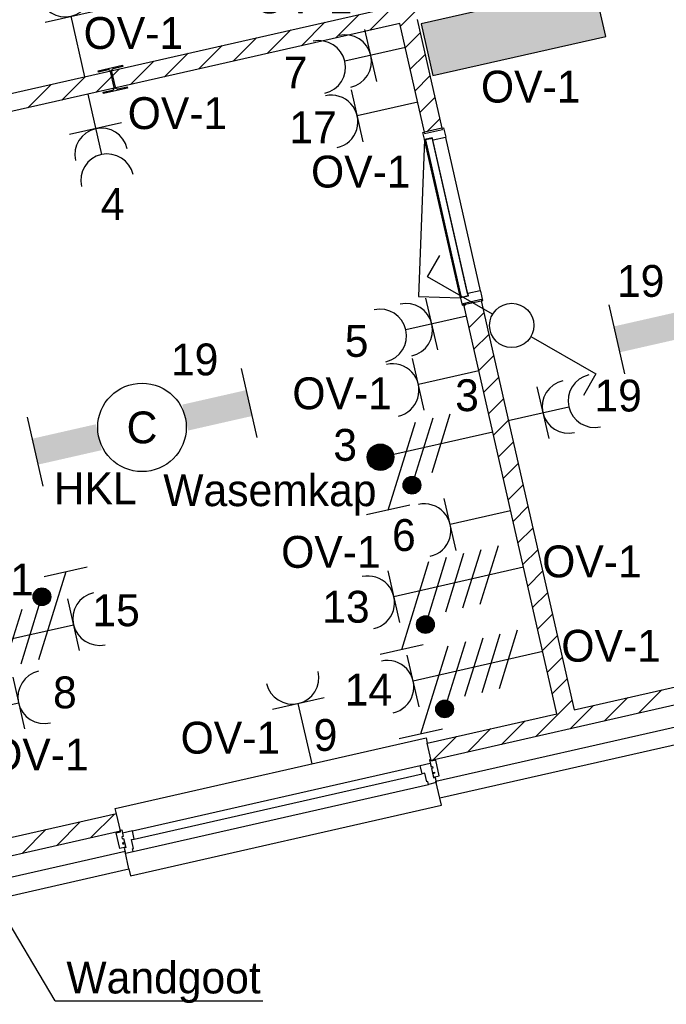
# Model space of a CAD drawing. Header units: millimetres. Extents: x -14827 to 65869, y -40284 to 56382.
# Tile 24 of 53: x 53373 to 57024, y 10176 to 15739. Entities that reach past the tile are written whole.
import ezdxf
from ezdxf.enums import TextEntityAlignment as Align

# ---------------------------------------------------------------- set-up
doc = ezdxf.new("R2010")
doc.units = ezdxf.units.MM
doc.header["$LTSCALE"] = 100
doc.header["$PDMODE"] = 1
for name, color, linetype in [('AA31XI--_HOUT', 242, 'Continuous'), ('AA32XI--_HOUT', 242, 'Continuous'), ('AB$8A---_HULPLIJNEN', 7, 'Continuous'), ('AL$8A---_HULPLIJNEN', 1, 'Continuous'), ('EL6212--', 130, 'Continuous'), ('EL6221--', 130, 'Continuous'), ('EL6222--', 130, 'Continuous'), ('EL6311--', 130, 'Continuous'), ('EL6350--', 130, 'Continuous'), ('xref', 9, 'Continuous')]:
    doc.layers.add(name, color=color, linetype=linetype)
doc.styles.add('BURO-018', font='BUROFONT', dxfattribs={"height": 180})

# ---------------------------------------------------------------- blocks, each defined once
blk = doc.blocks.new('AVB_IP')
at = {"layer": 'AL$8A---_HULPLIJNEN'}
blk.add_point((0, 0), dxfattribs=at)
blk = doc.blocks.new('1115B61240')
at = {"color": 0}
for p, q in [((-6.2, 2), (-6.2, -2)), ((6.2, 2), (6.2, -2))]:
    blk.add_line(p, q, dxfattribs=at)
at = {"color": 0, "linetype": 'Continuous'}
blk.add_circle((0, 0), 2.5, dxfattribs=at)
at = {"color": 0}
for points in [[(-2.5, 0.75), (-6.2, 0.75), (-2.5, -0.75), (-6.2, -0.75)], [(2.5, 0.75), (6.2, 0.75), (2.5, -0.75), (6.2, -0.75)]]:
    blk.add_solid(points, dxfattribs=at)
at = {"color": 0, "linetype": 'Continuous', "style": 'BURO-018'}
for tag, p in [('E_GKAST', (0, 8)), ('E_GROEP', (0, 5)), ('E_SGROEP', (4.5, 5)), ('E_ARMCODE', (0, 0)), ('E_SLET', (4.5, -3))]:
    blk.add_attdef(tag, text='', height=1.8, dxfattribs=at).set_placement(p, align=Align.MIDDLE)
blk = doc.blocks.new('111304')
at = {"color": 0, "linetype": 'Continuous'}
for p, q in [((-1.5, 4.5), (1.5, 4.5)), ((0, 1), (0, 4.5))]:
    blk.add_line(p, q, dxfattribs=at)
blk.add_arc((0, 6), 1.5, 180, 0, dxfattribs=at)
at = {"color": 0, "linetype": 'Continuous', "style": 'BURO-018'}
for tag, p in [('E_GKAST', (0, 11.5)), ('E_GROEP', (0, 8.5)), ('E_SGROEP', (4.5, 8.5))]:
    blk.add_attdef(tag, text='', height=1.8, dxfattribs=at).set_placement(p, align=Align.MIDDLE)
at = {"color": 0, "linetype": 'Continuous', "style": 'BURO-018', "flags": 1}
for tag, p in [('E_VERMCODE', (13, 8.5)), ('E_MATCODE', (0, 0))]:
    blk.add_attdef(tag, text='', height=1.8, dxfattribs=at).set_placement(p, align=Align.MIDDLE)
blk = doc.blocks.new('111406')
at = {"color": 0, "linetype": 'Continuous'}
for p, q in [((0.625, 3.333), (2.742, 7)), ((2.742, 7), (3.955, 6.3)), ((-0.625, 1.167), (-2.742, -2.5)), ((-2.742, -2.5), (-3.955, -1.8))]:
    blk.add_line(p, q, dxfattribs=at)
blk.add_circle((0, 2.25), 1.25, dxfattribs=at)
at = {"color": 0, "linetype": 'Continuous', "style": 'BURO-018'}
for tag, p in [('E_SLET1', (3.416, 9)), ('E_GROEP', (0, 0)), ('E_GKAST', (0, 0))]:
    blk.add_attdef(tag, text='', height=1.8, dxfattribs=at).set_placement(p, align=Align.MIDDLE)
at = {"color": 0, "linetype": 'Continuous', "style": 'BURO-018', "flags": 1}
for tag in ['E_MATCODE', 'E_SGROEP']:
    blk.add_attdef(tag, text='', height=1.8, dxfattribs=at).set_placement((0, 0), align=Align.MIDDLE)
blk = doc.blocks.new('1116A4C')
at = {"color": 0, "linetype": 'Continuous'}
for p, q in [((-5, 4), (-5, 1)), ((5, 4), (-5, 4)), ((5, 1), (5, 4)), ((-5, 1), (5, 1))]:
    blk.add_line(p, q, dxfattribs=at)
blk.add_solid([(-5, 4), (-5, 1), (5, 4), (5, 1)], dxfattribs=at)
at = {"color": 0, "linetype": 'Continuous', "style": 'BURO-018'}
for tag, p in [('E_GKAST', (0, 15)), ('E_GROEP', (0, 9)), ('E_SGROEP', (4.5, 9)), ('E_KAST', (0, 6))]:
    blk.add_attdef(tag, text='', height=1.8, dxfattribs=at).set_placement(p, align=Align.MIDDLE)
at = {"color": 0, "linetype": 'Continuous', "style": 'BURO-018', "flags": 1}
blk.add_attdef('E_MATCODE', text='', height=1.8, dxfattribs=at).set_placement((0, 0), align=Align.MIDDLE)
blk = doc.blocks.new('111304A')
at = {"color": 0, "linetype": 'Continuous'}
for p, q in [((0, 1), (0, 4.5)), ((-1.5, 3), (1.5, 3))]:
    blk.add_line(p, q, dxfattribs=at)
for centre in [(0, 6), (0, 4.5)]:
    blk.add_arc(centre, 1.5, 180, 0, dxfattribs=at)
at = {"color": 0, "linetype": 'Continuous', "style": 'BURO-018'}
for tag, p in [('E_GKAST', (0, 11.5)), ('E_GROEP', (0, 8.5)), ('E_SGROEP', (4.5, 8.5))]:
    blk.add_attdef(tag, text='', height=1.8, dxfattribs=at).set_placement(p, align=Align.MIDDLE)
at = {"color": 0, "linetype": 'Continuous', "style": 'BURO-018', "flags": 1}
for tag, p in [('E_VERMCODE', (13, 8.5)), ('E_MATCODE', (0, 0))]:
    blk.add_attdef(tag, text='', height=1.8, dxfattribs=at).set_placement(p, align=Align.MIDDLE)
blk = doc.blocks.new('111304D')
at = {"color": 0, "linetype": 'Continuous'}
for p, q in [((-3, 9.982), (-3, 7.482)), ((-3, 8.732), (1.5, 6.134)), ((-1.5, 8.5), (1.5, 8.5)), ((0, 1), (0, 8.5)), ((1.5, 5.134), (-1.5, 6.866)), ((1.5, 4.134), (-1.5, 5.866)), ((1.5, 3.134), (-1.5, 4.866)), ((1.5, 2.134), (-1.5, 3.866))]:
    blk.add_line(p, q, dxfattribs=at)
at = {"color": 0, "linetype": 'Continuous', "const_width": 0.5}
blk.add_lwpolyline([(-1.683, 7.116, 1), (-2.183, 7.116, 1)], format="xyb", close=True, dxfattribs=at)
at = {"color": 0, "linetype": 'Continuous'}
blk.add_circle((-1.933, 7.116), 0.5, dxfattribs=at)
blk.add_arc((0, 10), 1.5, 180, 0, dxfattribs=at)
at = {"color": 0, "linetype": 'Continuous', "style": 'BURO-018'}
for tag, p in [('E_GKAST', (0, 15.5)), ('E_GROEP', (0, 12.5)), ('E_SGROEP', (4.5, 12.5))]:
    blk.add_attdef(tag, text='', height=1.8, dxfattribs=at).set_placement(p, align=Align.MIDDLE)
at = {"color": 0, "linetype": 'Continuous', "style": 'BURO-018', "flags": 1}
for tag, p in [('E_VERMCODE', (13, 12.5)), ('E_MATCODE', (0, 0))]:
    blk.add_attdef(tag, text='', height=1.8, dxfattribs=at).set_placement(p, align=Align.MIDDLE)
blk = doc.blocks.new('E00078')
at = {"color": 0, "linetype": 'Continuous'}
for p, q in [((-3, 6.482), (-3, 8.982)), ((-3, 7.732), (1.5, 5.134)), ((0, 7.5), (0, 1)), ((1.5, 4.134), (-1.5, 5.866)), ((1.5, 3.134), (-1.5, 4.866))]:
    blk.add_line(p, q, dxfattribs=at)
at = {"color": 0, "const_width": 0.75}
blk.add_lwpolyline([(-0.375, 7.5, 1), (0.375, 7.5, 1)], format="xyb", close=True, dxfattribs=at)
at = {"color": 0, "linetype": 'Continuous', "const_width": 0.5}
blk.add_lwpolyline([(-2.183, 6.116, 1), (-1.683, 6.116, 1)], format="xyb", close=True, dxfattribs=at)
at = {"color": 0, "linetype": 'Continuous'}
for centre, radius in [((0, 7.5), 0.75), ((-1.933, 6.116), 0.5)]:
    blk.add_circle(centre, radius, dxfattribs=at)
at = {"color": 0, "linetype": 'Continuous', "style": 'BURO-018'}
for tag, p in [('E_GKAST', (0, 14)), ('E_GROEP', (0, 11)), ('E_SGROEP', (4.5, 11))]:
    blk.add_attdef(tag, text='', height=1.8, dxfattribs=at).set_placement(p, align=Align.MIDDLE)
at = {"color": 0, "linetype": 'Continuous', "style": 'BURO-018', "flags": 1}
for tag, p in [('E_VERMCODE', (13, 11)), ('E_MATCODE', (0, 0))]:
    blk.add_attdef(tag, text='', height=1.8, dxfattribs=at).set_placement(p, align=Align.MIDDLE)

msp = doc.modelspace()

# ---------------------------------------------------------------- hatches: boundary and pattern name
at = {"layer": 'AA31XI--_HOUT'}
h = msp.add_hatch(dxfattribs=at)
h.set_pattern_fill('', color=256, scale=880, style=0, pattern_type=0)
h.set_pattern_definition([])
h.paths.add_polyline_path([(55724.8, 11428.7), (55680.9, 11418.8), (55677.4, 11434.4), (55672.5, 11433.2), (55661.2, 11483), (55644.6, 11479.2), (55634.2, 11525), (55690.8, 11537.9), (55695.2, 11518.4), (55704, 11520.4), (55706.2, 11510.6), (55697.4, 11508.6), (55709.4, 11456), (55718.2, 11458)])
h = msp.add_hatch(dxfattribs=at)
h.set_pattern_fill('', color=256, scale=880, angle=12.7999, style=0, pattern_type=0)
h.set_pattern_definition([])
h.paths.add_polyline_path([(53969.5, 11029.9), (54013.4, 11039.9), (54009.9, 11055.5), (54014.8, 11056.6), (54003.5, 11106.4), (54020, 11110.1), (54009.6, 11155.9), (53953.1, 11143.1), (53957.5, 11123.6), (53948.7, 11121.6), (53950.9, 11111.9), (53959.7, 11113.8), (53971.7, 11061.2), (53962.9, 11059.2)])
at = {"layer": 'AA32XI--_HOUT'}
h = msp.add_hatch(dxfattribs=at)
h.set_pattern_fill('', color=256, scale=880, angle=-77.2001, style=0, pattern_type=0)
h.set_pattern_definition([])
h.paths.add_polyline_path([(55766.1, 15128.8), (55778.1, 15076.2), (55776.6, 15073.8), (55707.3, 15058), (55704.9, 15059.5), (55702, 15072.2), (55660.1, 15062.7), (55657.7, 15064.2), (55649.1, 15102.2), (55656.9, 15104), (55658.7, 15096.2), (55760.1, 15119.2), (55758.3, 15127)])
h = msp.add_hatch(dxfattribs=at)
h.set_pattern_fill('', color=256, scale=880, style=0, pattern_type=0)
h.set_pattern_definition([])
h.paths.add_polyline_path([(55987.6, 14153.7), (55975.7, 14206.3), (55973.3, 14207.8), (55904, 14192.1), (55902.5, 14189.7), (55905.4, 14177), (55863.5, 14167.5), (55862, 14165.1), (55870.6, 14127.1), (55878.4, 14128.9), (55876.7, 14136.7), (55978.1, 14159.7), (55979.8, 14151.9)])
at = {"layer": 'xref', "extrusion": (0, 0, -1)}
msp.add_hatch(color=256, dxfattribs=at).paths.add_polyline_path([(-55712.2, 11484.3), (-55715.6, 11482.2), (-55710.1, 11480.9)])
at = {"layer": 'xref'}
msp.add_hatch(color=256, dxfattribs=at).paths.add_polyline_path([(53956.9, 11085.5), (53954.8, 11082.1), (53960.3, 11083.4)])

# ---------------------------------------------------------------- linework, layer by layer
at = {"layer": 'EL6350--', "color": 1}
for q in [(52998.8, 11162.5), (54745.3, 10195.7)]:
    msp.add_line((53572.1, 10195.7), q, dxfattribs=at)
at = {"layer": 'xref'}
for p, q in [((53254.3, 15306.7), (56849.6, 16123.6)), ((55522.7, 15703.5), (55676.3, 15857)), ((55350.4, 15680.4), (55483.1, 15813.1)), ((55157.1, 15636.5), (55289.8, 15769.2)), ((55519.3, 15718.8), (53276.4, 15209.2)), ((54963.9, 15592.6), (55096.6, 15725.3)), ((55658.8, 15104.4), (55519.3, 15718.8)), ((55616.8, 15740.9), (55756.3, 15126.6)), ((54577.4, 15504.8), (54710.1, 15637.5)), ((54770.6, 15548.7), (54903.3, 15681.4)), ((55550.4, 15581.8), (55633.9, 15665.3)), ((54384.1, 15460.9), (54516.8, 15593.6)), ((54190.9, 15417), (54323.6, 15549.7)), ((55578, 15460.1), (55661.6, 15543.6)), ((53816.2, 15451.3), (53952.7, 15482.4)), ((53954.6, 15474.1), (53900.7, 15461.8)), ((53952.7, 15482.4), (53954.6, 15474.1)), ((53997.6, 15373.1), (54130.3, 15505.8)), ((53611.2, 15285.3), (53743.9, 15418)), ((53804.4, 15329.2), (53937.1, 15461.9)), ((53818.1, 15443), (53816.2, 15451.3)), ((53871.9, 15455.3), (53818.1, 15443)), ((53906.7, 15356.5), (53886.3, 15446.2)), ((53891.7, 15447.5), (53912.1, 15357.7)), ((55605.7, 15338.4), (55689.2, 15421.9)), ((53417.9, 15241.4), (53550.6, 15374.1)), ((53926.4, 15348.7), (53980.3, 15360.9)), ((53980.3, 15360.9), (53982.2, 15352.7)), ((53843.8, 15329.9), (53897.6, 15342.2)), ((53845.7, 15321.6), (53843.8, 15329.9)), ((53982.2, 15352.7), (53845.7, 15321.6)), ((55633.3, 15216.7), (55716.9, 15300.2)), ((55673.8, 15107.9), (55744.5, 15178.6)), ((55756.3, 15126.6), (55658.8, 15104.4)), ((55658.2, 15062.3), (55624.1, 14176.2)), ((55861.5, 14167.1), (55658.2, 15062.3)), ((55702.9, 15068.3), (55663.5, 15061.4)), ((55663.5, 15061.4), (55866, 14170.1)), ((55904.5, 14180.9), (55702.9, 15068.3)), ((55902.1, 14191.7), (55705.4, 15057.6)), ((55975.2, 14208.3), (55778.5, 15074.2)), ((55624.1, 14176.2), (55861.5, 14167.1)), ((55866, 14170.1), (55904.5, 14180.9)), ((55880.4, 14129.3), (55977.9, 14151.5)), ((55882.2, 14121.4), (55892.8, 14132.1)), ((55977.9, 14151.5), (56503, 11840.3)), ((56405.4, 11818.2), (55880.4, 14129.3)), ((55909.8, 13999.8), (55993.4, 14083.3)), ((55937.5, 13878.1), (56021, 13961.6)), ((55965.1, 13756.4), (56048.7, 13839.9)), ((55992.8, 13634.7), (56076.3, 13718.2)), ((56020.4, 13513), (56104, 13596.5)), ((56048, 13391.3), (56131.6, 13474.9)), ((56075.7, 13269.6), (56159.3, 13353.2)), ((56103.3, 13147.9), (56186.9, 13231.5)), ((56131, 13026.2), (56214.6, 13109.8)), ((56158.6, 12904.5), (56242.2, 12988.1)), ((56186.3, 12782.8), (56269.8, 12866.4)), ((56213.9, 12661.1), (56297.5, 12744.7)), ((56241.6, 12539.4), (56325.1, 12623)), ((56269.2, 12417.7), (56352.8, 12501.3)), ((56296.9, 12296.1), (56380.4, 12379.6)), ((56324.5, 12174.4), (56408.1, 12257.9)), ((56352.2, 12052.7), (56435.7, 12136.2)), ((56503, 11840.3), (57868.2, 12150.5)), ((57890.3, 12053), (55696.2, 11554.5)), ((56379.8, 11931), (56463.4, 12014.5)), ((55722.8, 11437.5), (57916.9, 11936)), ((56673.4, 11776.5), (56806.1, 11909.2)), ((56866.6, 11820.4), (56999.3, 11953.1)), ((56286.9, 11688.7), (56491, 11892.8)), ((56480.1, 11732.6), (56612.8, 11865.3)), ((55674.1, 11652), (56405.4, 11818.2)), ((57939.1, 11838.5), (55745, 11340)), ((56093.7, 11644.8), (56226.4, 11777.5)), ((55707.2, 11557), (55839.9, 11689.7)), ((55900.4, 11600.9), (56033.1, 11733.6)), ((53912.2, 11282.5), (55667.4, 11681.3)), ((55667.4, 11681.3), (55674.1, 11652)), ((55696.2, 11554.5), (55674.1, 11652)), ((54009.6, 11155.9), (55634.2, 11525)), ((54020, 11110.1), (55644.6, 11479.2)), ((54013.4, 11039.9), (55680.9, 11418.8)), ((55745, 11340), (55722.8, 11437.5)), ((53998.6, 10902.2), (55753.8, 11301)), ((55753.8, 11301), (55745, 11340)), ((53918.8, 11253.2), (53187.5, 11087.1)), ((53774.7, 11118), (53907.4, 11250.7)), ((53918.8, 11253.2), (53912.2, 11282.5)), ((53941, 11155.7), (53918.8, 11253.2)), ((53581.5, 11074.1), (53714.2, 11206.8)), ((52273.5, 10776.9), (53941, 11155.7)), ((53388.2, 11030.2), (53520.9, 11162.9)), ((53917.7, 11145.3), (53942.1, 11150.9)), ((53937.9, 11056.6), (53917.7, 11145.3)), ((53939.9, 11160.6), (53948.6, 11162.6)), ((53942.1, 11150.9), (53939.9, 11160.6)), ((53948.6, 11162.6), (53957.5, 11123.6)), ((53957.5, 11123.6), (53948.7, 11121.6)), ((53948.7, 11121.6), (53950.9, 11111.9)), ((53950.9, 11111.9), (53959.7, 11113.8)), ((53959.1, 11088.9), (53953.5, 11087.7)), ((53953.5, 11087.7), (53954.8, 11082.1)), ((53954.8, 11082.1), (53960.3, 11083.4)), ((53956.9, 11085.5), (53959.7, 11086.1)), ((53957.7, 11086.7), (53959.5, 11087.1)), ((53958.1, 11084.8), (53959.9, 11085.2)), ((53958.4, 11087.9), (53959.2, 11088.1)), ((53960.3, 11083.4), (53959.1, 11088.9)), ((53959.3, 11084), (53960.1, 11084.2)), ((53959.7, 11113.8), (53971, 11064.1)), ((53967.6, 11038.7), (52300, 10659.9)), ((53971, 11064.1), (53937.9, 11056.6)), ((53989.7, 10941.2), (53967.6, 11038.7)), ((52322.2, 10562.4), (53989.7, 10941.2)), ((53989.7, 10941.2), (53998.6, 10902.2))]:
    msp.add_line(p, q, dxfattribs=at)
at = {"layer": 'xref', "extrusion": (0, 0, -1)}
for p, q in [((55695.1, 11559.4), (55686.4, 11557.4)), ((55686.4, 11557.4), (55695.2, 11518.4)), ((55697.3, 11549.6), (55695.1, 11559.4)), ((55695.2, 11518.4), (55704, 11520.4)), ((55721.7, 11555.2), (55697.3, 11549.6)), ((55704, 11520.4), (55706.2, 11510.6)), ((55741.9, 11466.4), (55721.7, 11555.2)), ((55706.2, 11510.6), (55697.4, 11508.6)), ((55697.4, 11508.6), (55708.7, 11458.9)), ((55708.7, 11458.9), (55741.9, 11466.4)), ((55708.8, 11486.4), (55714.3, 11487.7)), ((55710.1, 11480.9), (55708.8, 11486.4)), ((55709.8, 11485.8), (55709, 11485.6)), ((55711, 11485.1), (55709.2, 11484.7)), ((55712.2, 11484.3), (55709.4, 11483.7)), ((55711.4, 11483.1), (55709.7, 11482.7)), ((55710.7, 11481.9), (55709.9, 11481.7)), ((55715.6, 11482.2), (55710.1, 11480.9)), ((55714.3, 11487.7), (55715.6, 11482.2))]:
    msp.add_line(p, q, dxfattribs=at)
at = {"layer": 'xref'}
for points in [[(55766.1, 15128.8), (55778.1, 15076.2), (55776.6, 15073.8), (55707.3, 15058), (55704.9, 15059.5), (55702, 15072.2), (55660.1, 15062.7), (55657.7, 15064.2), (55649.1, 15102.2), (55656.9, 15104), (55658.7, 15096.2), (55760.1, 15119.2), (55758.3, 15127)], [(55987.6, 14153.7), (55975.7, 14206.3), (55973.3, 14207.8), (55904, 14192.1), (55902.5, 14189.7), (55905.4, 14177), (55863.5, 14167.5), (55862, 14165.1), (55870.6, 14127.1), (55878.4, 14128.9), (55876.7, 14136.7), (55978.1, 14159.7), (55979.8, 14151.9)], [(55724.8, 11428.7), (55680.9, 11418.8), (55677.4, 11434.4), (55672.5, 11433.2), (55661.2, 11483), (55644.6, 11479.2), (55634.2, 11525), (55690.8, 11537.9), (55695.2, 11518.4), (55704, 11520.4), (55706.2, 11510.6), (55697.4, 11508.6), (55709.4, 11456), (55718.2, 11458)], [(53969.5, 11029.9), (54013.4, 11039.9), (54009.9, 11055.5), (54014.8, 11056.6), (54003.5, 11106.4), (54020, 11110.1), (54009.6, 11155.9), (53953.1, 11143.1), (53957.5, 11123.6), (53948.7, 11121.6), (53950.9, 11111.9), (53959.7, 11113.8), (53971.7, 11061.2), (53962.9, 11059.2)]]:
    msp.add_lwpolyline(points, close=True, dxfattribs=at)
for centre, start, end in [((53874.6, 15443.6), 12.7999, 102.7999), ((53903.4, 15450.1), 102.7999, 192.7999), ((53895, 15353.9), 282.7999, 12.7999), ((53923.8, 15360.4), 192.7999, 282.7999)]:
    msp.add_arc(centre, 12, start, end, dxfattribs=at)

# ---------------------------------------------------------------- block references
at = {"layer": 'AB$8A---_HULPLIJNEN', "extrusion": (0, 0, -1), "xscale": 0.2, "yscale": 0.2, "zscale": -0.2, "rotation": 347.2000526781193}
msp.add_blockref('AVB_IP', (-55724.8, 11428.7), dxfattribs=at)
at = {"layer": 'AB$8A---_HULPLIJNEN', "xscale": 0.1999999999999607, "yscale": 0.2000000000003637, "zscale": 0.2, "rotation": 12.79994732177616}
msp.add_blockref('AVB_IP', (53969.5, 11029.9), dxfattribs=at)
at = {"layer": 'EL6212--'}
ref = msp.add_blockref('1116A4C', (56216.2, 15437.1), dxfattribs=dict(at, xscale=99.99999999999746, yscale=100, zscale=100, rotation=12.799947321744))
ref.add_attrib('E_GKAST', 'OV-1', dxfattribs={"layer": '0', "color": 7, "linetype": 'Continuous', "height": 180, "style": 'BURO-018'}).set_placement((56258.2, 15361.4), align=Align.MIDDLE)
at = {"layer": 'EL6221--'}
ref = msp.add_blockref('111304D', (56315, 12667.7), dxfattribs=dict(at, xscale=99.99999999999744, yscale=100, zscale=100, rotation=102.799947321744))
ref.add_attrib('E_GROEP', '13', dxfattribs={"layer": '0', "color": 7, "linetype": 'Continuous', "height": 180, "style": 'BURO-018'}).set_placement((55214.8, 12422.5), align=Align.MIDDLE)
ref.add_attrib('E_GKAST', 'OV-1', dxfattribs={"layer": '0', "color": 7, "linetype": 'Continuous', "height": 180, "style": 'BURO-018'}).set_placement((56603.8, 12678.7), align=Align.MIDDLE)
ref = msp.add_blockref('111304D', (52847.3, 12132.8), dxfattribs=dict(at, xscale=99.99999999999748, yscale=100, zscale=100, rotation=282.799947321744))
ref.add_attrib('E_GROEP', '15', dxfattribs={"layer": '0', "color": 7, "linetype": 'Continuous', "height": 180, "style": 'BURO-018'}).set_placement((53917, 12401.2), align=Align.MIDDLE)
ref.add_attrib('E_GKAST', 'OV-1', dxfattribs={"layer": '0', "color": 7, "linetype": 'Continuous', "height": 180, "style": 'BURO-018'}).set_placement((53171.5, 12576.6), align=Align.MIDDLE)
ref = msp.add_blockref('111304D', (56423.3, 12191), dxfattribs=dict(at, xscale=99.99999999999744, yscale=100, zscale=100, rotation=102.799947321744))
ref.add_attrib('E_GROEP', '14', dxfattribs={"layer": '0', "color": 7, "linetype": 'Continuous', "height": 180, "style": 'BURO-018'}).set_placement((55341.7, 11953.9), align=Align.MIDDLE)
ref.add_attrib('E_GKAST', 'OV-1', dxfattribs={"layer": '0', "color": 7, "linetype": 'Continuous', "height": 180, "style": 'BURO-018'}).set_placement((56712.1, 12202), align=Align.MIDDLE)
at = {"layer": 'EL6222--'}
ref = msp.add_blockref('111304', (53763.1, 15319.8), dxfattribs=dict(at, xscale=99.99999999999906, yscale=100, zscale=100, rotation=12.79994732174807))
ref.add_attrib('E_GROEP', '2', dxfattribs={"layer": '0', "color": 7, "linetype": 'Continuous', "height": 180, "style": 'BURO-018'}).set_placement((53603.9, 16020.2), align=Align.MIDDLE)
ref.add_attrib('E_GKAST', 'OV-1', dxfattribs={"layer": '0', "color": 7, "linetype": 'Continuous', "height": 180, "style": 'BURO-018'}).set_placement((54014.7, 15664.2), align=Align.MIDDLE)
ref = msp.add_blockref('111304A', (55647.9, 15603.9), dxfattribs=dict(at, xscale=99.99999999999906, yscale=100, zscale=100, rotation=102.7999473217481))
ref.add_attrib('E_GROEP', '7', dxfattribs={"layer": '0', "color": 7, "linetype": 'Continuous', "height": 180, "style": 'BURO-018'}).set_placement((54930.2, 15440.9), align=Align.MIDDLE)
ref.add_attrib('E_GKAST', 'OV-1', dxfattribs={"layer": '0', "color": 7, "linetype": 'Continuous', "height": 180, "style": 'BURO-018'}).set_placement((54971.2, 15865.7), align=Align.MIDDLE)
ref = msp.add_blockref('111304', (55717.8, 15296), dxfattribs=dict(at, xscale=99.99999999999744, yscale=100, zscale=100, rotation=102.799947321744))
ref.add_attrib('E_GROEP', '17', dxfattribs={"layer": '0', "color": 7, "linetype": 'Continuous', "height": 180, "style": 'BURO-018'}).set_placement((55029.1, 15131.6), align=Align.MIDDLE)
ref.add_attrib('E_GKAST', 'OV-1', dxfattribs={"layer": '0', "color": 7, "linetype": 'Continuous', "height": 180, "style": 'BURO-018'}).set_placement((55298.8, 14881.3), align=Align.MIDDLE)
ref = msp.add_blockref('111304A', (53734.5, 15415.9), dxfattribs=dict(at, xscale=99.99999999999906, yscale=100, zscale=100, rotation=192.799947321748))
ref.add_attrib('E_GROEP', '4', dxfattribs={"layer": '0', "color": 7, "linetype": 'Continuous', "height": 180, "style": 'BURO-018'}).set_placement((53897.6, 14698.2), align=Align.MIDDLE)
ref.add_attrib('E_GKAST', 'OV-1', dxfattribs={"layer": '0', "color": 7, "linetype": 'Continuous', "height": 180, "style": 'BURO-018'}).set_placement((54263.6, 15211.5), align=Align.MIDDLE)
ref = msp.add_blockref('111304A', (55992.7, 14086.4), dxfattribs=dict(at, xscale=99.99999999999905, yscale=100, zscale=100, rotation=102.7999473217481))
ref.add_attrib('E_GROEP', '5', dxfattribs={"layer": '0', "color": 7, "linetype": 'Continuous', "height": 180, "style": 'BURO-018'}).set_placement((55275, 13923.3), align=Align.MIDDLE)
ref = msp.add_blockref('111304', (56062.6, 13778.5), dxfattribs=dict(at, xscale=99.99999999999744, yscale=100, zscale=100, rotation=102.799947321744))
ref.add_attrib('E_GROEP', '3', dxfattribs={"layer": '0', "color": 7, "linetype": 'Continuous', "height": 180, "style": 'BURO-018'}).set_placement((55898.6, 13617.7), align=Align.MIDDLE)
ref.add_attrib('E_GKAST', 'OV-1', dxfattribs={"layer": '0', "color": 7, "linetype": 'Continuous', "height": 180, "style": 'BURO-018'}).set_placement((55193.3, 13628.6), align=Align.MIDDLE)
ref = msp.add_blockref('111304A', (56034.1, 13452.7), dxfattribs=dict(at, xscale=99.99999999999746, yscale=100, zscale=100, rotation=282.799947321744))
ref.add_attrib('E_GROEP', '19', dxfattribs={"layer": '0', "color": 7, "linetype": 'Continuous', "height": 180, "style": 'BURO-018'}).set_placement((56751.8, 13615.8), align=Align.MIDDLE)
ref = msp.add_blockref('E00078', (56141.1, 13432.9), dxfattribs=dict(at, xscale=100.0000000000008, yscale=100.0000000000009, zscale=100, rotation=102.799947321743))
ref.add_attrib('E_GROEP', '3', dxfattribs={"layer": '0', "color": 7, "linetype": 'Continuous', "height": 180, "style": 'BURO-018'}).set_placement((55210.4, 13337.1), align=Align.MIDDLE)
ref.add_attrib('E_VERMCODE', 'Wasemkap', dxfattribs={"layer": '0', "color": 7, "linetype": 'Continuous', "height": 180, "style": 'BURO-018'}).set_placement((54785.3, 13058.6), align=Align.MIDDLE)
ref = msp.add_blockref('111304', (56242.5, 12986.7), dxfattribs=dict(at, xscale=99.99999999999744, yscale=100, zscale=100, rotation=102.799947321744))
ref.add_attrib('E_GROEP', '6', dxfattribs={"layer": '0', "color": 7, "linetype": 'Continuous', "height": 180, "style": 'BURO-018'}).set_placement((55542.1, 12827.6), align=Align.MIDDLE)
ref.add_attrib('E_GKAST', 'OV-1', dxfattribs={"layer": '0', "color": 7, "linetype": 'Continuous', "height": 180, "style": 'BURO-018'}).set_placement((55130.1, 12732.5), align=Align.MIDDLE)
ref = msp.add_blockref('111304', (52927.6, 11779.4), dxfattribs=dict(at, xscale=99.99999999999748, yscale=100, zscale=100, rotation=282.799947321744))
ref.add_attrib('E_GROEP', '8', dxfattribs={"layer": '0', "color": 7, "linetype": 'Continuous', "height": 180, "style": 'BURO-018'}).set_placement((53628, 11938.6), align=Align.MIDDLE)
ref.add_attrib('E_GKAST', 'OV-1', dxfattribs={"layer": '0', "color": 7, "linetype": 'Continuous', "height": 180, "style": 'BURO-018'}).set_placement((53481.4, 11587.8), align=Align.MIDDLE)
ref = msp.add_blockref('111304', (55045.5, 11437.4), dxfattribs=dict(at, xscale=99.99999999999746, yscale=100, zscale=100, rotation=12.799947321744))
ref.add_attrib('E_GROEP', '9', dxfattribs={"layer": '0', "color": 7, "linetype": 'Continuous', "height": 180, "style": 'BURO-018'}).set_placement((55099.5, 11698.1), align=Align.MIDDLE)
ref.add_attrib('E_GKAST', 'OV-1', dxfattribs={"layer": '0', "color": 7, "linetype": 'Continuous', "height": 180, "style": 'BURO-018'}).set_placement((54562.3, 11682.6), align=Align.MIDDLE)
at = {"layer": 'EL6311--'}
ref = msp.add_blockref('1115B61240', (57348.2, 14070.3), dxfattribs=dict(at, xscale=99.99999999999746, yscale=99.99999999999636, zscale=100, rotation=12.799947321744))
ref.add_attrib('E_ARMCODE', 'B', dxfattribs={"layer": '0', "color": 7, "linetype": 'Continuous', "height": 180, "style": 'BURO-018'}).set_placement((57348.2, 14070.3), align=Align.MIDDLE)
ref.add_attrib('E_GROEP', '19', dxfattribs={"layer": '0', "color": 7, "linetype": 'Continuous', "height": 180, "style": 'BURO-018'}).set_placement((56879, 14263.5), align=Align.MIDDLE)
ref.add_attrib('E_GKAST', 'HKL', dxfattribs={"layer": '0', "color": 7, "linetype": 'Continuous', "height": 180, "style": 'BURO-018'}).set_placement((57810.1, 13862.4), align=Align.MIDDLE)
at = {"layer": 'EL6311--', "xscale": 100, "yscale": 100, "zscale": 100, "rotation": 90}
msp.add_blockref('111406', (56375.9, 14012.2), dxfattribs=at)
at = {"layer": 'EL6311--'}
ref = msp.add_blockref('1115B61240', (54063.4, 13435.8), dxfattribs=dict(at, xscale=99.99999999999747, yscale=99.99999999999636, zscale=100, rotation=12.799947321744))
ref.add_attrib('E_ARMCODE', 'C', dxfattribs={"layer": '0', "color": 7, "linetype": 'Continuous', "height": 180, "style": 'BURO-018'}).set_placement((54063.4, 13435.8), align=Align.MIDDLE)
ref.add_attrib('E_GROEP', '19', dxfattribs={"layer": '0', "color": 7, "linetype": 'Continuous', "height": 180, "style": 'BURO-018'}).set_placement((54360.7, 13819.9), align=Align.MIDDLE)
ref.add_attrib('E_GKAST', 'HKL', dxfattribs={"layer": '0', "color": 7, "linetype": 'Continuous', "height": 180, "style": 'BURO-018'}).set_placement((53799, 13091.6), align=Align.MIDDLE)

# ---------------------------------------------------------------- texts
at = {"layer": 'EL6350--', "color": 1, "style": 'BURO-018'}
msp.add_text('Wandgoot', height=180, dxfattribs=at).set_placement((53636.4, 10237.5))

doc.saveas('drawing.dxf')
